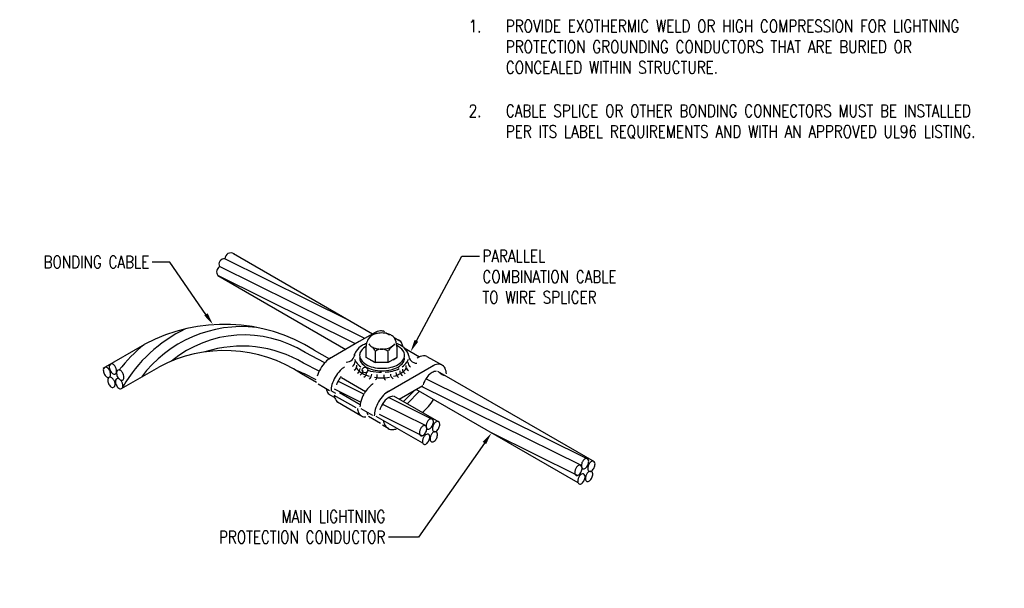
# Model space of a CAD drawing. Header units: inches. Extents: x 67.8 to 90.7, y 38.5 to 44.2.
# Tile 2 of 2: x 80.7 to 90.7, y 38.5 to 44.2. Entities that reach past the tile are written whole.
import ezdxf
from ezdxf import colors
from ezdxf.entities.mleader import LeaderData, LeaderLine
from ezdxf.math import Vec2, Vec3

# ---------------------------------------------------------------- set-up
doc = ezdxf.new("R2010")
doc.units = ezdxf.units.IN
doc.header["$MEASUREMENT"] = 0
doc.layers.add('E-ANNO-TEXT', color=2, linetype='Continuous')
doc.layers.add('E-DETL-GRPH', color=3, linetype='Continuous')
doc.styles.add('Annotative', font='romans.shx', dxfattribs={"width": 0.8, "height": 0.125})

msp = doc.modelspace()

# ---------------------------------------------------------------- linework, layer by layer
at = {"layer": 'E-DETL-GRPH', "lineweight": -3}
for p, q in [((82.8877, 41.8821), (84.2912, 41.0719)), ((84.0619, 41.2043), (82.7995, 41.8288)), ((84.2111, 41.0256), (82.7458, 41.7503)), ((84.1194, 40.9727), (82.727, 41.6617)), ((82.7275, 41.6614), (84.0197, 40.9152)), ((84.3112, 41.0834), (84.2641, 41.0563)), ((84.4204, 41.0873), (84.4632, 41.0624)), ((84.1571, 40.9944), (83.8547, 40.8199)), ((84.2641, 41.0563), (84.1571, 40.9944)), ((84.5083, 41.0364), (84.5663, 41.0028)), ((81.5686, 40.7248), (81.9913, 40.9688)), ((83.8093, 40.7805), (83.6088, 40.8834)), ((83.701, 40.9088), (83.8547, 40.8199)), ((84.2271, 40.8342), (84.2271, 40.9487)), ((84.3213, 40.7818), (84.3213, 40.8964)), ((84.4484, 40.7818), (84.4484, 40.894)), ((84.5352, 40.9444), (84.5352, 40.8318)), ((84.6094, 40.9299), (84.7656, 40.8398)), ((84.3181, 40.7818), (84.2271, 40.8342)), ((84.2683, 40.8105), (84.3181, 40.7818)), ((84.4484, 40.7818), (84.3213, 40.7818)), ((84.5352, 40.8318), (84.4484, 40.7818)), ((84.4982, 40.8105), (84.5352, 40.8318)), ((84.8407, 40.8445), (85.0024, 40.7511)), ((81.7559, 40.5195), (82.1332, 40.7373)), ((83.7529, 40.697), (83.5935, 40.7766)), ((84.4318, 40.4792), (84.9103, 40.7555)), ((86.5314, 39.7795), (84.9491, 40.6931)), ((83.7259, 40.581), (83.5744, 40.6683)), ((83.7225, 40.6068), (83.6047, 40.6677)), ((84.2033, 40.4639), (83.9414, 40.5934)), ((83.9776, 40.6324), (84.2208, 40.4919)), ((86.4514, 39.8147), (84.8285, 40.6175)), ((83.7397, 40.568), (83.8572, 40.5003)), ((83.9198, 40.47), (83.8713, 40.498)), ((84.1701, 40.3831), (83.9074, 40.513)), ((84.5598, 40.4128), (84.7997, 40.5516)), ((84.6021, 40.3884), (84.7188, 40.5048)), ((84.6387, 40.3673), (84.7641, 40.4927)), ((86.3663, 39.5677), (84.7309, 40.5119)), ((86.3951, 39.7454), (84.7838, 40.5424)), ((83.8605, 40.4564), (83.9086, 40.4287)), ((84.1243, 40.324), (83.9034, 40.4515)), ((83.9362, 40.3849), (84.1711, 40.2494)), ((84.1649, 40.3565), (83.9581, 40.476)), ((84.8832, 40.2152), (84.4528, 40.4281)), ((84.9632, 40.1799), (84.5055, 40.4442)), ((84.2943, 40.2479), (84.1766, 40.3157)), ((84.8269, 40.1458), (84.3894, 40.3622)), ((84.2504, 40.2403), (84.3724, 40.1699)), ((84.7981, 39.9682), (84.3283, 40.2394)), ((84.793, 40.043), (84.3605, 40.2571)), ((84.4558, 40.1131), (84.3915, 40.1502)), ((86.3612, 39.6426), (85.4921, 40.0727))]:
    msp.add_line(p, q, dxfattribs=at)
msp.add_circle((84.2148, 40.7066), 0.028, dxfattribs=at)
for centre, radius, start, end in [((82.8596, 41.8289), 0.0601, 57.83988, 180.08232), ((82.7921, 41.7761), 0.053, 81.94386, 209.17083), ((82.7782, 41.697), 0.0622, 121.29188, 214.54615), ((83.0328, 39.8064), 1.46, 115.69742, 149.79839), ((82.972, 39.8788), 1.2665, 83.30543, 143.33434), ((82.7939, 39.4506), 1.7173, 58.11578, 117.8622), ((84.3848, 40.9522), 0.1504, 95.75081, 120.09368), ((84.3834, 40.8375), 0.2431, 90.06422, 103.51372), ((84.3767, 41.031), 0.0712, 59.99435, 95.65141), ((84.3829, 40.8375), 0.2431, 74.80567, 89.93578), ((82.9943, 39.9074), 1.1533, 57.80102, 129.46059), ((84.3535, 40.9512), 0.1265, 123.87546, 181.25645), ((84.3348, 40.9679), 0.1024, 119.88213, 144.22498), ((84.3638, 40.918), 0.1602, 103.42264, 120.31588), ((84.4025, 40.918), 0.1602, 60.02685, 73.96688), ((84.4315, 40.9679), 0.1024, 39.487, 60.11787), ((84.3854, 40.9507), 0.1498, 357.50484, 34.8629), ((84.5221, 40.9468), 0.0714, 60.14095, 92.37178), ((84.5217, 40.9472), 0.0713, 24.04934, 59.70642), ((83.0008, 39.7041), 1.6192, 128.82924, 141.81999), ((82.7961, 39.4994), 1.4043, 56.34314, 118.16908), ((82.9707, 39.7323), 1.216, 59.18916, 107.87731), ((84.2017, 40.8425), 0.0952, 144.40028, 175.91957), ((84.2872, 40.7812), 0.2003, 120.03059, 144.37353), ((84.2389, 40.8555), 0.0789, 144.29411, 179.9825), ((84.3094, 40.8049), 0.1657, 119.78824, 144.29411), ((84.3438, 40.6832), 0.3136, 111.41756, 120.01231), ((84.3354, 41.0308), 0.1028, 215.55488, 239.89777), ((84.3638, 41.0807), 0.1602, 240.02687, 256.57741), ((84.1695, 40.8156), 0.1705, 29.82326, 43.27276), ((84.3835, 40.8203), 0.0982, 48.59791, 129.28698), ((84.3834, 41.1612), 0.2431, 256.48631, 269.93578), ((84.3829, 41.1612), 0.2431, 270.06422, 283.51369), ((84.4025, 41.0807), 0.1602, 283.42259, 299.97313), ((84.5986, 40.8179), 0.1705, 133.92976, 150.17674), ((84.5559, 40.8568), 0.1127, 119.69865, 136.25447), ((84.431, 41.0308), 0.1028, 300.10223, 324.44512), ((84.419, 40.6834), 0.3132, 60.03705, 68.60153), ((84.4651, 40.8049), 0.1659, 35.61474, 65.0051), ((84.4751, 40.7812), 0.2003, 35.62648, 59.96939), ((84.4505, 40.9137), 0.15, 9.82009, 24.65376), ((84.5358, 40.8555), 0.0789, 0.01749, 35.63401), ((84.5606, 40.8425), 0.0952, 8.72353, 35.59446), ((84.0734, 40.5412), 0.3565, 136.46692, 149.91642), ((83.9858, 40.6249), 0.2352, 119.99923, 136.54972), ((84.0256, 40.8712), 0.0841, 270, 356.60126), ((84.0585, 40.7928), 0.0561, 300, 0), ((84.2019, 40.8426), 0.0954, 195.47155, 215.58783), ((84.2869, 40.9041), 0.2003, 215.71651, 235.09235), ((84.2385, 40.8557), 0.0785, 180.09937, 215.75644), ((84.2385, 40.8299), 0.0785, 180.09938, 215.7564), ((84.3099, 40.9064), 0.1661, 215.55487, 239.89774), ((84.3094, 40.8807), 0.1657, 215.69095, 240.03383), ((84.4647, 40.9064), 0.1661, 300.10226, 324.44512), ((84.4653, 40.8807), 0.1657, 299.96617, 324.30905), ((84.4752, 40.9037), 0.2002, 305.06299, 324.3965), ((84.5361, 40.8557), 0.0785, 324.24355, 359.90062), ((84.5361, 40.8299), 0.0785, 324.24358, 359.90062), ((84.5607, 40.8426), 0.0951, 324.31804, 344.91773), ((84.7034, 40.7868), 0.0561, 180, 240), ((84.7387, 40.8596), 0.0841, 181.80025, 270), ((84.8211, 40.7003), 0.1501, 95.69607, 121.77377), ((84.8132, 40.7789), 0.0712, 67.27044, 95.65141), ((81.597, 40.7097), 0.0261, 90, 180), ((81.6684, 40.7097), 0.0975, 180, 204), ((81.5868, 40.6892), 0.0477, 34.31076, 77.68924), ((81.5235, 40.6406), 0.1275, 21.8075, 36.30698), ((81.6571, 40.743), 0.0261, 90, 180), ((81.7285, 40.743), 0.0975, 180, 204), ((81.7108, 40.7352), 0.0782, 204, 233.39923), ((81.5607, 40.6635), 0.0848, 355.25156, 16.74844), ((81.647, 40.7225), 0.0477, 34.31076, 77.68924), ((81.6816, 40.6887), 0.0238, 223.23089, 2.76911), ((81.5836, 40.6739), 0.1275, 21.8075, 36.30698), ((81.6208, 40.6969), 0.0848, 355.25156, 16.74844), ((81.7301, 40.6817), 0.0261, 90, 180), ((81.8015, 40.6817), 0.0975, 180, 204), ((81.7199, 40.6612), 0.0477, 34.31076, 77.68924), ((81.6566, 40.6127), 0.1275, 21.8075, 36.30698), ((82.1657, 37.3311), 3.6336, 66.67089, 68.13986), ((84.073, 40.5427), 0.3553, 150.09693, 163.54644), ((84.2213, 40.4579), 0.3551, 136.49807, 149.94772), ((84.1351, 40.5402), 0.2359, 122.80684, 136.57152), ((84.0773, 40.7555), 0.0561, 300, 0), ((84.2872, 40.8478), 0.2003, 216.59481, 239.36364), ((84.1096, 40.7223), 0.0561, 300, 0), ((84.1371, 40.7044), 0.0561, 300, 0), ((84.1757, 40.6829), 0.0561, 300, 1.35611), ((84.3562, 40.9879), 0.2599, 240.08284, 256.63337), ((84.357, 40.9623), 0.2602, 239.92333, 256.47383), ((84.3437, 41.0022), 0.3138, 249.89502, 256.57167), ((84.3811, 41.1584), 0.4745, 256.55184, 270.0014), ((84.3873, 41.1159), 0.3915, 256.53267, 269.98224), ((84.3873, 41.0901), 0.3915, 256.53265, 269.98213), ((84.3872, 41.1168), 0.3925, 270.00149, 283.45092), ((84.3872, 41.091), 0.3925, 270.00139, 283.45094), ((84.3817, 41.1582), 0.4741, 274.49574, 283.39503), ((84.4184, 40.9879), 0.2599, 283.36665, 299.91716), ((84.4176, 40.9623), 0.2602, 283.52618, 300.07667), ((84.4182, 41.0022), 0.3139, 283.49946, 296.46676), ((84.5821, 40.681), 0.0561, 180, 240), ((84.622, 40.6995), 0.0561, 180, 240), ((84.4751, 40.8478), 0.2003, 299.14212, 324.37348), ((84.6486, 40.7172), 0.0561, 180, 240), ((84.6816, 40.7514), 0.0561, 180, 240), ((84.971, 40.5461), 0.157, 120.07371, 136.62413), ((84.9663, 40.6161), 0.1502, 95.55783, 119.90064), ((84.9426, 40.5954), 0.1001, 95.78206, 120.125), ((84.9588, 40.6948), 0.0712, 67.53264, 95.65152), ((85.0451, 40.7496), 0.1011, 223.59086, 256.409), ((84.9589, 40.6946), 0.0713, 24.46495, 67.5284), ((84.8869, 40.6623), 0.1501, 1.75229, 24.30258), ((81.6507, 40.7018), 0.0782, 204, 233.39923), ((81.6214, 40.6554), 0.0238, 223.23089, 2.76911), ((81.6414, 40.6096), 0.0261, 90, 180), ((81.7127, 40.6096), 0.0975, 180, 204), ((81.6312, 40.5891), 0.0477, 34.31076, 77.68924), ((81.5679, 40.5405), 0.1275, 21.8075, 36.30698), ((81.605, 40.5634), 0.0848, 355.25156, 16.74844), ((81.7194, 40.5956), 0.0261, 90, 180), ((81.7907, 40.5956), 0.0975, 180, 204), ((81.7838, 40.6739), 0.0782, 204, 233.39923), ((81.7092, 40.5751), 0.0477, 34.31076, 77.68924), ((81.7545, 40.6274), 0.0238, 223.23089, 2.76911), ((81.6459, 40.5265), 0.1275, 21.8075, 36.30698), ((81.6938, 40.6356), 0.0848, 355.25156, 16.74844), ((84.2218, 40.4577), 0.3556, 149.95525, 163.4046), ((84.1549, 40.4899), 0.2373, 150.22848, 163.67798), ((84.154, 40.4888), 0.237, 140.22608, 149.89531), ((84.3441, 40.946), 0.3138, 239.55719, 253.56831), ((84.2275, 40.6655), 0.0561, 300, 0), ((84.3806, 41.102), 0.4741, 261.35732, 270.06456), ((84.2828, 40.6477), 0.0561, 314.0328, 14.0328), ((84.3807, 41.1028), 0.4749, 270.05444, 279.81636), ((84.4601, 40.6449), 0.0561, 166.42362, 226.42362), ((84.5272, 40.6663), 0.0561, 180, 240), ((84.4189, 40.9463), 0.3138, 285.57813, 299.34684), ((85.0282, 40.4914), 0.2362, 151.74079, 163.46998), ((85.0286, 40.4909), 0.2368, 136.49805, 149.94757), ((81.6951, 40.6017), 0.0782, 204, 233.39923), ((81.6658, 40.5553), 0.0238, 223.23089, 2.76911), ((81.7731, 40.5877), 0.0782, 204, 233.39923), ((81.7438, 40.5413), 0.0238, 223.23089, 2.76911), ((81.683, 40.5494), 0.0848, 355.25156, 16.74844), ((83.9913, 40.5627), 0.1752, 193.76228, 204.14973), ((83.9075, 40.5255), 0.0835, 204.3268, 235.76071), ((84.107, 40.4924), 0.2357, 163.5217, 178.64289), ((84.5127, 40.2897), 0.3551, 136.49807, 149.94757), ((84.4264, 40.3719), 0.2359, 122.80684, 136.57152), ((84.5717, 40.29), 0.2352, 119.99923, 136.54973), ((84.0523, 40.4733), 0.1504, 188.30835, 204.17951), ((83.98, 40.4412), 0.0713, 204.46496, 247.91149), ((84.3987, 40.324), 0.2361, 163.50184, 177.12058), ((84.5132, 40.2895), 0.3556, 150.61888, 163.4046), ((84.6589, 40.2069), 0.3556, 149.95509, 163.4046), ((84.6594, 40.2072), 0.3559, 136.59037, 150.03987), ((84.5922, 40.2385), 0.2375, 136.63639, 150.0859), ((84.5328, 40.2936), 0.1565, 119.84993, 136.40045), ((84.5052, 40.3428), 0.1001, 95.78206, 121.58111), ((84.5249, 40.6316), 0.441, 307.03618, 329.90542), ((84.2872, 40.3381), 0.1505, 186.8321, 204.36605), ((84.4028, 40.3252), 0.1752, 193.815, 204.14974), ((84.5439, 40.2418), 0.2354, 163.53223, 179.42576), ((84.5912, 40.2383), 0.2368, 149.92453, 163.37403), ((84.215, 40.3055), 0.0713, 204.46491, 240.12204), ((84.2151, 40.3053), 0.0712, 239.99436, 275.65143), ((84.5727, 40.2271), 0.1748, 189.66883, 204.34701), ((84.9533, 40.1187), 0.1275, 143.69302, 158.1925), ((84.89, 40.1673), 0.0477, 102.31076, 145.68924), ((84.8799, 40.1878), 0.0261, 360, 90), ((84.8085, 40.1878), 0.0975, 336, 0), ((84.9541, 40.1418), 0.0477, 102.31076, 145.68924), ((84.9439, 40.1623), 0.0261, 0, 90), ((84.4895, 40.1895), 0.0835, 204.36571, 233.87988), ((84.4894, 40.1892), 0.0832, 239.97099, 275.62808), ((84.4796, 40.2807), 0.1753, 275.88074, 287.96832), ((84.8491, 40.0745), 0.0848, 163.25156, 184.74844), ((84.8862, 40.0516), 0.1275, 143.69302, 158.1925), ((84.8229, 40.1002), 0.0477, 102.31076, 145.68924), ((84.8127, 40.1207), 0.0261, 0, 90), ((84.7414, 40.1207), 0.0975, 336, 0), ((84.9162, 40.1417), 0.0848, 163.25156, 184.74844), ((84.8554, 40.1335), 0.0238, 177.23089, 316.76911), ((84.8262, 40.18), 0.0782, 306.60077, 336), ((84.9312, 40.0398), 0.0477, 102.31076, 145.68924), ((84.9802, 40.1162), 0.0848, 163.25156, 184.74844), ((84.9195, 40.108), 0.0238, 177.23089, 316.76911), ((85.0174, 40.0933), 0.1275, 143.69302, 158.1925), ((84.921, 40.0603), 0.0261, 360, 90), ((84.8902, 40.1545), 0.0782, 306.60077, 336), ((84.8725, 40.1623), 0.0975, 336, 0), ((84.7883, 40.0664), 0.0238, 177.23089, 316.76911), ((84.8794, 39.9884), 0.0848, 163.25156, 184.74844), ((84.9165, 39.9655), 0.1275, 143.69302, 158.1925), ((84.759, 40.1128), 0.0782, 306.60077, 336), ((84.8532, 40.014), 0.0477, 102.31076, 145.68924), ((84.7893, 40.0267), 0.0782, 306.60077, 336), ((84.843, 40.0345), 0.0261, 0, 90), ((84.7717, 40.0345), 0.0975, 336, 0), ((84.9573, 40.0141), 0.0848, 163.25156, 184.74844), ((84.8966, 40.0059), 0.0238, 177.23089, 316.76911), ((84.9945, 39.9912), 0.1275, 143.69302, 158.1925), ((84.8673, 40.0524), 0.0782, 306.60077, 336), ((84.8496, 40.0603), 0.0975, 336, 0), ((84.8186, 39.9802), 0.0238, 177.23089, 316.76911), ((86.5215, 39.7183), 0.1275, 143.69302, 158.1925), ((86.4582, 39.7669), 0.0477, 102.31076, 145.68924), ((86.4481, 39.7874), 0.0261, 0, 90), ((86.3767, 39.7874), 0.0975, 336, 0), ((86.5223, 39.7414), 0.0477, 102.31076, 145.68924), ((86.5121, 39.7619), 0.0261, 360, 90), ((86.4173, 39.6741), 0.0848, 163.25156, 184.74844), ((86.4544, 39.6512), 0.1275, 143.69302, 158.1925), ((86.3911, 39.6998), 0.0477, 102.31076, 145.68924), ((86.3809, 39.7203), 0.0261, 360, 90), ((86.3096, 39.7203), 0.0975, 336, 0), ((86.4844, 39.7412), 0.0848, 163.25156, 184.74844), ((86.4236, 39.7331), 0.0238, 177.23089, 316.76911), ((86.3944, 39.7795), 0.0782, 306.60077, 336), ((86.4994, 39.6393), 0.0477, 102.31076, 145.68924), ((86.5484, 39.7157), 0.0848, 163.25156, 184.74844), ((86.4877, 39.7076), 0.0238, 177.23089, 316.76911), ((86.5856, 39.6928), 0.1275, 143.69302, 158.1925), ((86.4892, 39.6598), 0.0261, 0, 90), ((86.4584, 39.754), 0.0782, 306.60077, 336), ((86.4407, 39.7619), 0.0975, 336, 0), ((86.3565, 39.6659), 0.0238, 177.23089, 316.76911), ((86.4476, 39.588), 0.0848, 163.25156, 184.74844), ((86.4847, 39.565), 0.1275, 143.69302, 158.1925), ((86.3272, 39.7124), 0.0782, 306.60077, 336), ((86.4214, 39.6136), 0.0477, 102.31076, 145.68924), ((86.3575, 39.6263), 0.0782, 306.60077, 336), ((86.4112, 39.6341), 0.0261, 360, 90), ((86.3399, 39.6341), 0.0975, 336, 0), ((86.5255, 39.6137), 0.0848, 163.25156, 184.74844), ((86.4648, 39.6055), 0.0238, 177.23089, 316.76911), ((86.5627, 39.5907), 0.1275, 143.69302, 158.1925), ((86.4355, 39.652), 0.0782, 306.60077, 336), ((86.4178, 39.6598), 0.0975, 336, 0), ((86.3868, 39.5798), 0.0238, 177.23089, 316.76911)]:
    msp.add_arc(centre, radius, start, end, dxfattribs=at)

# ---------------------------------------------------------------- texts
at = {"layer": 'E-ANNO-TEXT', "lineweight": -3, "char_height": 0.125, "attachment_point": 1, "style": 'Annotative'}
for s, insert, width in [('\\pxi-3,l3,t3;1.^IPROVIDE EXOTHERMIC WELD OR HIGH COMPRESSION FOR LIGHTNING PROTECTION GROUNDING CONDUCTORS THAT ARE BURIED OR CONCEALED WITHIN STRUCTURE.', (85.2617, 44.2395), 5.732972), ('\\pxi-3,l3,t3;2.^ICABLE SPLICE OR OTHER BONDING CONNECTORS MUST BE INSTALLED PER ITS LABEL REQUIREMENTS AND WITH AN APPROVED UL96 LISTING.', (85.2617, 43.3843), 5.718669)]:
    msp.add_mtext(s, dxfattribs=dict(at, insert=insert, width=width))

# ---------------------------------------------------------------- leaders
at = {"layer": 'E-ANNO-TEXT', "lineweight": -3}
ml = msp.add_multileader_mtext('Standard', dxfattribs=at)
ml.set_content('PARALLEL\\PCOMBINATION CABLE\\PTO WIRE SPLICER', color=256, style='Annotative')
ml.set_leader_properties(color=1, linetype='ByLayer', lineweight=-1)
ml.build(insert=Vec2(0, 0))
ml.multileader.update_dxf_attribs({"text_right_attachment_type": 3, "dogleg_length": 0.1782, "arrow_head_size": 0.125})
ctx = ml.context
ctx.base_point, ctx.char_height, ctx.arrow_head_size, ctx.landing_gap_size, ctx.plane_origin = Vec3(85.3695, 41.8572), 0.125, 0.125, 0.0312, Vec3(85.1913, 41.8572)
ctx.right_attachment = 3
notes = []
notes.append((ctx, [(0, (1, 1, 0), (85.1913, 41.8572), (1, 0), 0.1782, [(0, [(84.6749, 40.8921)], 0, [])])]))
ctx.mtext.insert, ctx.mtext.flow_direction = Vec3(85.4008, 41.9197), 5
ml = msp.add_multileader_mtext('Standard', dxfattribs=at)
ml.set_content('BONDING CABLE', color=256, style='Annotative')
ml.set_leader_properties(color=1, linetype='ByLayer', lineweight=-1)
ml.build(insert=Vec2(0, 0))
ml.multileader.update_dxf_attribs({"text_right_attachment_type": 3, "dogleg_length": 0.1782, "arrow_head_size": 0.125})
ctx = ml.context
ctx.base_point, ctx.char_height, ctx.arrow_head_size, ctx.landing_gap_size, ctx.plane_origin = Vec3(80.8226, 41.7964), 0.125, 0.125, 0.0312, Vec3(82.3618, 41.7964)
ctx.right_attachment, ctx.text_align_type = 3, 2
notes.append((ctx, [(0, (1, 1, 0), (82.2443, 41.7964), (-1, 0), 0.1782, [(0, [(82.6787, 41.1655)], 0, [])])]))
ctx.mtext.insert, ctx.mtext.alignment, ctx.mtext.flow_direction = Vec3(82.0348, 41.8589), 3, 5
ml = msp.add_multileader_mtext('Standard', dxfattribs=at)
ml.set_content('MAIN LIGHTNING\\PPROTECTION CONDUCTOR', color=256, style='Annotative')
ml.set_leader_properties(color=1, linetype='ByLayer', lineweight=-1)
ml.build(insert=Vec2(0, 0))
ml.multileader.update_dxf_attribs({"text_right_attachment_type": 3, "dogleg_length": 0.1782, "arrow_head_size": 0.125})
ctx = ml.context
ctx.base_point, ctx.char_height, ctx.arrow_head_size, ctx.landing_gap_size, ctx.plane_origin = Vec3(82.531, 39.2291), 0.125, 0.125, 0.0312, Vec3(84.8723, 39.0207)
ctx.right_attachment, ctx.text_align_type = 3, 2
notes.append((ctx, [(0, (1, 1, 0), (84.7548, 39.0207), (-1, 0), 0.3042, [(0, [(85.4921, 40.0727)], 0, [])])]))
ctx.mtext.insert, ctx.mtext.alignment, ctx.mtext.flow_direction = Vec3(84.4194, 39.2916), 3, 5
for ctx, leaders in notes:
    for number, flags, end, landing, length, lines in leaders:
        leader = LeaderData()
        leader.index, (leader.has_last_leader_line, leader.has_dogleg_vector, leader.attachment_direction) = number, flags
        leader.last_leader_point, leader.dogleg_vector, leader.dogleg_length = Vec3(end), Vec3(landing), length
        for number, points, colour, breaks in lines:
            line = LeaderLine()
            line.index, line.vertices, line.color, line.breaks = number, Vec3.list(points), colors.encode_raw_color(colour), breaks
            leader.lines.append(line)
        ctx.leaders.append(leader)

doc.saveas('drawing.dxf')
